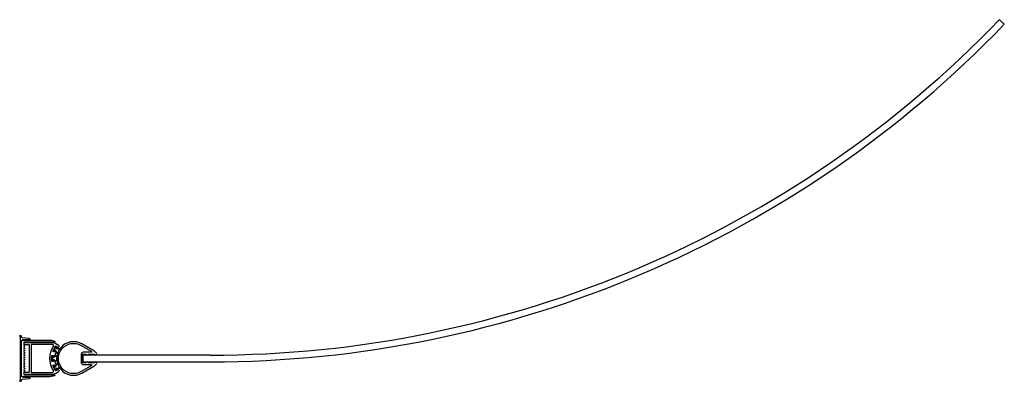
# Model space of a CAD drawing. Header units: millimetres. Extents: x 5977.226 to 5978.105, y 2505.316 to 2505.639.
import ezdxf

# ---------------------------------------------------------------- set-up
doc = ezdxf.new("R2010")
doc.units = ezdxf.units.MM
doc.layers.add('SANINDUSA', color=3, linetype='Continuous')

msp = doc.modelspace()

# ---------------------------------------------------------------- linework, layer by layer
at = {"layer": 'SANINDUSA'}
for p, q in [((5978.10048, 2505.63948), (5978.10481, 2505.63532)), ((5977.28184, 2505.33957), (5977.28184, 2505.33357)), ((5977.3958, 2505.33957), (5977.28184, 2505.33957)), ((5977.28184, 2505.33357), (5977.3958, 2505.33357))]:
    msp.add_line(p, q, dxfattribs=at)
for points in [[(5977.23507, 2505.31957), (5977.22907, 2505.31957, -0.414214), (5977.22707, 2505.32157), (5977.22707, 2505.35157, -0.414214), (5977.22907, 2505.35357), (5977.23507, 2505.35357, 0.388879), (5977.23416, 2505.35457), (5977.22798, 2505.35511, -0.374551), (5977.22707, 2505.35605, 0.399638), (5977.22607, 2505.357), (5977.22557, 2505.357), (5977.22601, 2505.35397, -0.035852), (5977.22607, 2505.35311), (5977.22607, 2505.32003, -0.035852), (5977.22601, 2505.31918), (5977.22557, 2505.31614), (5977.22607, 2505.31614, 0.399638), (5977.22707, 2505.31709, -0.374551), (5977.22798, 2505.31803), (5977.23416, 2505.31858, 0.388879)], [(5977.22938, 2505.34478, 0.414214), (5977.22938, 2505.34436), (5977.22996, 2505.34378, -0.414214), (5977.22996, 2505.34336), (5977.22938, 2505.34278, 0.414214), (5977.22938, 2505.34236), (5977.22996, 2505.34178, -0.414214), (5977.22996, 2505.34136), (5977.22938, 2505.34078, 0.414214), (5977.22938, 2505.34036), (5977.22996, 2505.33978, -0.414214), (5977.22996, 2505.33936), (5977.22938, 2505.33878, 0.414214), (5977.22938, 2505.33836), (5977.22996, 2505.33778, -0.414214), (5977.22996, 2505.33736), (5977.22938, 2505.33678, 0.414214), (5977.22938, 2505.33636), (5977.22996, 2505.33578, -0.414214), (5977.22996, 2505.33536), (5977.22938, 2505.33478, 0.414214), (5977.22938, 2505.33436), (5977.22996, 2505.33378, -0.414214), (5977.22996, 2505.33336), (5977.22938, 2505.33278, 0.414214), (5977.22938, 2505.33236), (5977.22996, 2505.33178, -0.414214), (5977.22996, 2505.33136), (5977.22938, 2505.33078, 0.414214), (5977.22938, 2505.33036), (5977.22996, 2505.32978, -0.414214), (5977.22996, 2505.32936), (5977.22938, 2505.32878, 0.414214), (5977.22938, 2505.32836), (5977.22996, 2505.32778, -0.414214), (5977.22996, 2505.32736), (5977.22938, 2505.32678, 0.414214), (5977.22938, 2505.32636), (5977.22996, 2505.32578, -0.414214), (5977.22996, 2505.32536), (5977.22926, 2505.32466, 0.198912), (5977.22917, 2505.32445), (5977.22917, 2505.32257, 0.414214), (5977.22967, 2505.32207), (5977.25646, 2505.32207, -0.828718), (5977.25664, 2505.32111, -0.093662), (5977.25117, 2505.32007), (5977.22917, 2505.32007, -0.414214), (5977.22717, 2505.32207), (5977.22717, 2505.35107, -0.414214), (5977.22917, 2505.35307), (5977.25117, 2505.35307, -0.093662), (5977.25664, 2505.35204, -0.828718), (5977.25646, 2505.35107), (5977.22967, 2505.35107, 0.414214), (5977.22917, 2505.35057), (5977.22917, 2505.3487, 0.198912), (5977.22926, 2505.34848), (5977.22996, 2505.34778, -0.414214), (5977.22996, 2505.34736), (5977.22938, 2505.34678, 0.414214), (5977.22938, 2505.34636), (5977.22996, 2505.34578, -0.414214), (5977.22996, 2505.34536)], [(5977.25781, 2505.34977, 0.131652), (5977.25481, 2505.35057), (5977.23017, 2505.35057, 0.414214), (5977.22917, 2505.34957), (5977.22917, 2505.34907), (5977.23367, 2505.34907, -0.414214), (5977.23417, 2505.34857), (5977.23417, 2505.32457, -0.414214), (5977.23367, 2505.32407), (5977.22917, 2505.32407), (5977.22917, 2505.32357, 0.414214), (5977.23017, 2505.32257), (5977.25481, 2505.32257, 0.131652), (5977.25781, 2505.32338), (5977.26033, 2505.32483, 0.456602), (5977.26062, 2505.32631, -0.016211), (5977.25998, 2505.32718, 1), (5977.25874, 2505.32633, 0.000875), (5977.25878, 2505.32628, -0.453893), (5977.25867, 2505.32584), (5977.25786, 2505.32543, -0.377405), (5977.25748, 2505.32553, -0.063729), (5977.25522, 2505.32996, -0.377405), (5977.25536, 2505.33033), (5977.25617, 2505.33074, -0.453893), (5977.25659, 2505.33057, 0.000875), (5977.25661, 2505.33051, 1), (5977.25803, 2505.33102, -0.052834), (5977.25721, 2505.33442, 1), (5977.25572, 2505.33422, 0.000875), (5977.25573, 2505.33416, -0.453893), (5977.25543, 2505.33382), (5977.25453, 2505.33382, -0.377405), (5977.25423, 2505.33408, -0.063729), (5977.25423, 2505.33906, -0.377405), (5977.25453, 2505.33932), (5977.25543, 2505.33932, -0.453893), (5977.25573, 2505.33898, 0.000875), (5977.25572, 2505.33892, 1), (5977.25721, 2505.33872, -0.052834), (5977.25803, 2505.34213, 1), (5977.25661, 2505.34263, 0.000875), (5977.25659, 2505.34257, -0.453893), (5977.25617, 2505.3424), (5977.25536, 2505.34281, -0.377405), (5977.25522, 2505.34318, -0.063729), (5977.25748, 2505.34761, -0.377405), (5977.25786, 2505.34771), (5977.25867, 2505.3473, -0.453893), (5977.25878, 2505.34686, 0.000875), (5977.25874, 2505.34681, 1), (5977.25998, 2505.34596, -0.016211), (5977.26062, 2505.34683, 0.456602), (5977.26033, 2505.34831)], [(5977.25565, 2505.32559, -0.280678), (5977.25565, 2505.34755, 0.585269), (5977.2548, 2505.34907), (5977.23617, 2505.34907, 0.414214), (5977.23567, 2505.34857), (5977.23567, 2505.32457, 0.414214), (5977.23617, 2505.32407), (5977.2548, 2505.32407, 0.585269)], [(5977.25935, 2505.34103), (5977.25718, 2505.34422), (5977.25647, 2505.34281), (5977.25575, 2505.34318), (5977.25779, 2505.34719), (5977.25851, 2505.34682), (5977.25779, 2505.34541), (5977.26164, 2505.34554, 0.084915)], [(5977.28493, 2505.34027, 0.654654), (5977.28676, 2505.34027, -0.298217), (5977.28722, 2505.34057), (5977.29197, 2505.34057, -0.298217), (5977.29243, 2505.34027, 1.113299), (5977.29415, 2505.34126, 0.105751), (5977.29167, 2505.3435), (5977.28117, 2505.34956, 1.732051), (5977.28117, 2505.32358), (5977.29167, 2505.32964, 0.105751), (5977.29415, 2505.33189, 1.113299), (5977.29243, 2505.33287, -0.298217), (5977.29197, 2505.33257), (5977.28722, 2505.33257, -0.298217), (5977.28676, 2505.33287, 0.654654), (5977.28493, 2505.33287, -0.298217), (5977.28447, 2505.33257), (5977.28234, 2505.33257, -0.414214), (5977.28184, 2505.33307), (5977.28184, 2505.34007, -0.414214), (5977.28234, 2505.34057), (5977.28447, 2505.34057, -0.298217)], [(5977.28042, 2505.34826), (5977.28953, 2505.343, -0.767327), (5977.28928, 2505.34207), (5977.28234, 2505.34207, 0.414214), (5977.28034, 2505.34007), (5977.28034, 2505.33307, 0.414214), (5977.28234, 2505.33107), (5977.28928, 2505.33107, -0.767327), (5977.28953, 2505.33014), (5977.28042, 2505.32488, -1.732051)], [(5977.25551, 2505.33724), (5977.25551, 2505.33882), (5977.2547, 2505.33882), (5977.2547, 2505.33432), (5977.25551, 2505.33432), (5977.25551, 2505.3359), (5977.25888, 2505.33404, -0.084915), (5977.25888, 2505.3391)], [(5977.26164, 2505.32761), (5977.25779, 2505.32773), (5977.25851, 2505.32632), (5977.25779, 2505.32596), (5977.25575, 2505.32997), (5977.25647, 2505.33033), (5977.25718, 2505.32892), (5977.25935, 2505.33211, 0.084915)]]:
    msp.add_lwpolyline(points, format="xyb", close=True, dxfattribs=at)
for radius in [0.97783, 0.98383]:
    msp.add_arc((5977.3958, 2506.31741), radius, 270, 316.1088, dxfattribs=at)

doc.saveas('drawing.dxf')
